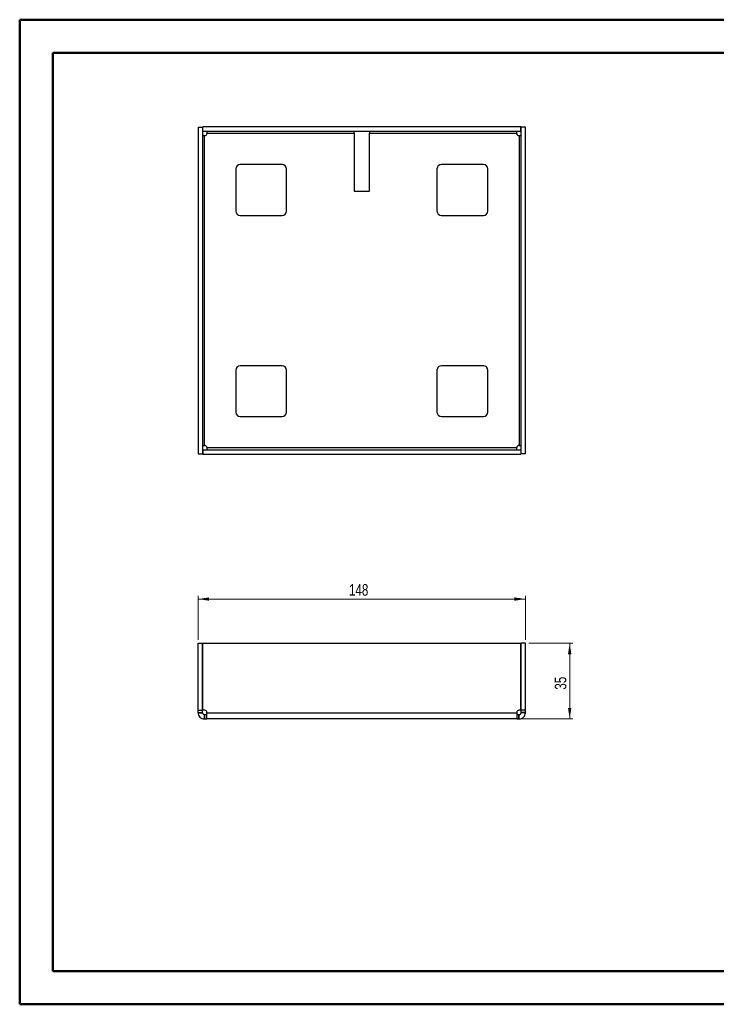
# Paper-space layout 'Sheet3' of a CAD drawing. Header units: millimetres. Extents: x 0 to 420, y 0 to 297.
# Tile 1 of 2: x 0 to 210, y 0 to 297. Entities that reach past the tile are written whole.
import ezdxf

# ---------------------------------------------------------------- set-up
doc = ezdxf.new("R2010")
doc.units = ezdxf.units.MM
doc.styles.add('SLDTEXTSTYLE0', font='TXT', dxfattribs={"width": 0.75})
doc.dimstyles.new('SLDDIMSTYLE0', dxfattribs={"dimtxt": 3.5, "dimasz": 3.302, "dimexe": 0, "dimexo": 0.0625, "dimgap": 0.875, "dimtad": 1, "dimlfac": 1.5, "dimrnd": 1e-09, "dimzin": 12, "dimdsep": 46, "dimtxsty": 'SLDTEXTSTYLE0', "dimsah": 1, "dimcen": 0.09, "dimadec": 0, "dimazin": 3, "dimtfac": 1, "dimtofl": 0, "dimtmove": 0, "dimatfit": 3, "dimfxl": 0, "dimfrac": 2, "dimtolj": 1, "dimtzin": 12, "dimarcsym": 0})

# ---------------------------------------------------------------- blocks, each defined once
blk = doc.blocks.new('_D_4')
at = {"color": 7, "linetype": 'Continuous', "lineweight": 0}
for p, q in [((54.18, 110.12), (54.18, 123.45)), ((54.18, 122.45), (152.85, 122.45)), ((152.85, 110.12), (152.85, 123.45))]:
    blk.add_line(p, q, dxfattribs=at)
at = {"color": 7, "linetype": 'Continuous', "lineweight": 18}
for points in [[(54.18, 122.45), (57.48, 121.95), (57.48, 122.96)], [(152.85, 122.45), (149.54, 122.96), (149.54, 121.95)]]:
    blk.add_solid(points, dxfattribs=at)
at = {"color": 7, "linetype": 'Continuous', "lineweight": 18, "insert": (99.63, 126.97), "char_height": 3.5, "attachment_point": 1, "style": 'SLDTEXTSTYLE0'}
blk.add_mtext('148', dxfattribs=at)
blk = doc.blocks.new('_D_5')
at = {"color": 7, "linetype": 'Continuous', "lineweight": 0}
for p, q in [((153.85, 109.12), (167.18, 109.12)), ((166.18, 109.12), (166.18, 86.29)), ((151.21, 86.29), (167.18, 86.29))]:
    blk.add_line(p, q, dxfattribs=at)
at = {"color": 7, "linetype": 'Continuous', "lineweight": 18}
for points in [[(166.18, 109.12), (165.67, 105.82), (166.69, 105.82)], [(166.18, 86.29), (166.69, 89.59), (165.67, 89.59)]]:
    blk.add_solid(points, dxfattribs=at)
at = {"color": 7, "linetype": 'Continuous', "lineweight": 18, "insert": (161.67, 95.12), "char_height": 3.5, "attachment_point": 1, "rotation": 90, "style": 'SLDTEXTSTYLE0'}
blk.add_mtext('35', dxfattribs=at)

psp = doc.layouts.new('Sheet3')

# ---------------------------------------------------------------- linework, layer by layer
at = {"color": 7, "linetype": 'Continuous', "lineweight": 50}
for p, q in [((0.3793, 0.2148), (0.3793, 297.2148)), ((0.3793, 297.2148), (420.3793, 297.2148)), ((10.3793, 10.2148), (10.3793, 287.2148)), ((10.3793, 287.2148), (410.3793, 287.2148)), ((10.3793, 10.2148), (410.3793, 10.2148)), ((0.3793, 0.2148), (420.3793, 0.2148))]:
    psp.add_line(p, q, dxfattribs=at)
at = {"color": 7, "linetype": 'Continuous', "lineweight": 25}
for p, q in [((54.1787, 264.7807), (55.512, 264.7807)), ((54.1787, 264.7807), (54.1787, 166.2473)), ((55.512, 264.7807), (55.512, 166.2473)), ((55.5453, 263.514), (55.5453, 264.8473)), ((151.4787, 264.8473), (55.5453, 264.8473)), ((151.4787, 263.514), (151.4787, 264.8473)), ((152.8453, 264.7807), (151.512, 264.7807)), ((151.512, 166.2473), (151.512, 264.7807)), ((152.8453, 166.2473), (152.8453, 264.7807)), ((151.4787, 263.514), (55.5453, 263.514)), ((56.0453, 168.8134), (56.0453, 262.2146)), ((56.1447, 262.2146), (56.0453, 262.2146)), ((56.8114, 262.9807), (101.1787, 262.9807)), ((56.8114, 262.9807), (56.8114, 262.8813)), ((101.1787, 262.9807), (101.1787, 263.514)), ((101.1787, 262.9807), (101.1787, 245.514)), ((105.8453, 263.514), (105.8453, 262.9807)), ((105.8453, 262.9807), (150.2126, 262.9807)), ((105.8453, 245.514), (105.8453, 262.9807)), ((150.2126, 262.8813), (150.2126, 262.9807)), ((150.9787, 262.2146), (150.8793, 262.2146)), ((150.9787, 262.2146), (150.9787, 168.8134)), ((79.512, 253.514), (66.8453, 253.514)), ((140.1787, 253.514), (127.512, 253.514)), ((65.512, 252.1807), (65.512, 239.514)), ((80.8453, 239.514), (80.8453, 252.1807)), ((126.1787, 252.1807), (126.1787, 239.514)), ((141.512, 239.514), (141.512, 252.1807)), ((101.1787, 245.514), (105.8453, 245.514)), ((66.8453, 238.1807), (79.512, 238.1807)), ((127.512, 238.1807), (140.1787, 238.1807)), ((65.512, 191.514), (65.512, 178.8473)), ((79.512, 192.8473), (66.8453, 192.8473)), ((80.8453, 178.8473), (80.8453, 191.514)), ((126.1787, 191.514), (126.1787, 178.8473)), ((140.1787, 192.8473), (127.512, 192.8473)), ((141.512, 178.8473), (141.512, 191.514)), ((66.8453, 177.514), (79.512, 177.514)), ((127.512, 177.514), (140.1787, 177.514)), ((55.5453, 167.514), (55.5453, 166.1807)), ((55.5453, 167.514), (151.4787, 167.514)), ((56.0453, 168.8134), (56.1447, 168.8134)), ((56.8114, 168.1467), (56.8114, 168.0473)), ((150.2126, 168.0473), (56.8114, 168.0473)), ((150.2126, 168.0473), (150.2126, 168.1467)), ((150.8793, 168.8134), (150.9787, 168.8134)), ((151.4787, 167.514), (151.4787, 166.1807)), ((54.1787, 166.2473), (55.512, 166.2473)), ((55.5453, 166.1807), (151.4787, 166.1807)), ((152.8453, 166.2473), (151.512, 166.2473)), ((54.1787, 109.1207), (55.512, 109.1207)), ((54.1787, 88.9201), (54.1787, 109.1207)), ((55.512, 88.9201), (55.512, 109.1207)), ((55.5453, 109.1207), (151.4787, 109.1207)), ((55.5453, 88.9201), (55.5453, 109.1207)), ((151.4787, 88.9201), (151.4787, 109.1207)), ((151.512, 88.9201), (151.512, 109.1207)), ((152.8453, 109.1207), (151.512, 109.1207)), ((152.8453, 88.9201), (152.8453, 109.1207)), ((54.1787, 88.9201), (55.512, 88.9201)), ((54.1787, 88.2534), (54.1787, 88.9201)), ((54.1787, 88.2534), (55.512, 88.2534)), ((54.1787, 88.154), (54.1787, 88.2534)), ((54.1787, 88.154), (55.512, 88.154)), ((55.512, 88.2534), (55.512, 88.9201)), ((55.512, 88.154), (55.512, 88.2534)), ((56.1447, 88.9201), (55.5453, 88.9201)), ((56.0453, 86.2873), (56.0453, 87.6207)), ((56.0453, 87.6207), (56.1447, 87.6207)), ((56.0453, 86.2873), (56.1447, 86.2873)), ((56.1447, 86.2873), (56.1447, 87.6207)), ((56.1447, 87.6207), (56.8114, 87.6207)), ((56.1447, 86.2873), (56.8114, 86.2873)), ((56.8114, 88.154), (56.8114, 88.2534)), ((56.8114, 88.154), (150.2126, 88.154)), ((150.2126, 86.2873), (56.8114, 86.2873)), ((150.2126, 88.2534), (150.2126, 88.154)), ((150.2126, 87.6207), (150.8793, 87.6207)), ((150.2126, 86.2873), (150.8793, 86.2873)), ((151.4787, 88.9201), (150.8793, 88.9201)), ((150.8793, 86.2873), (150.8793, 87.6207)), ((150.8793, 87.6207), (150.9787, 87.6207)), ((150.8793, 86.2873), (150.9787, 86.2873)), ((150.9787, 86.2873), (150.9787, 87.6207)), ((152.8453, 88.9201), (151.512, 88.9201)), ((151.512, 88.2534), (151.512, 88.9201)), ((152.8453, 88.2534), (151.512, 88.2534)), ((151.512, 88.154), (151.512, 88.2534)), ((152.8453, 88.154), (151.512, 88.154)), ((152.8453, 88.2534), (152.8453, 88.9201)), ((152.8453, 88.154), (152.8453, 88.2534))]:
    psp.add_line(p, q, dxfattribs=at)
for centre, radius, start, end in [((56.1447, 262.8813), 0.6667, 270, 0), ((150.8793, 262.8813), 0.6667, 180, 270), ((66.8453, 252.1807), 1.3333, 90, 180), ((79.512, 252.1807), 1.3333, 0, 90), ((127.512, 252.1807), 1.3333, 90, 180), ((140.1787, 252.1807), 1.3333, 0, 90), ((66.8453, 239.514), 1.3333, 180, 270), ((79.512, 239.514), 1.3333, 270, 0), ((127.512, 239.514), 1.3333, 180, 270), ((140.1787, 239.514), 1.3333, 270, 0), ((66.8453, 191.514), 1.3333, 90, 180), ((79.512, 191.514), 1.3333, 0, 90), ((127.512, 191.514), 1.3333, 90, 180), ((140.1787, 191.514), 1.3333, 0, 90), ((66.8453, 178.8473), 1.3333, 180, 270), ((79.512, 178.8473), 1.3333, 270, 0), ((127.512, 178.8473), 1.3333, 180, 270), ((140.1787, 178.8473), 1.3333, 270, 0), ((56.1447, 168.1467), 0.6667, 0, 90), ((150.8793, 168.1467), 0.6667, 90, 180), ((56.1447, 88.2534), 0.6667, 0, 90), ((150.8793, 88.2534), 0.6667, 90, 180)]:
    psp.add_arc(centre, radius, start, end, dxfattribs=at)
for points, knots in [([(56.0453, 262.2146), (55.9057, 262.2146), (55.7669, 262.2146), (55.5695, 262.2146), (55.512, 262.2146), (55.512, 262.2146)], [0, 0, 0, 0, 0.5, 0.5, 1, 1, 1, 1]), ([(56.8114, 263.514), (56.8114, 263.514), (56.8114, 263.4565), (56.8114, 263.2591), (56.8114, 263.1203), (56.8114, 262.9807)], [0, 0, 0, 0, 0.5, 0.5, 1, 1, 1, 1]), ([(150.2126, 262.9807), (150.2126, 263.1203), (150.2126, 263.2591), (150.2126, 263.4565), (150.2126, 263.514), (150.2126, 263.514)], [0, 0, 0, 0, 0.5, 0.5, 1, 1, 1, 1]), ([(151.512, 262.2146), (151.512, 262.2146), (151.4545, 262.2146), (151.2571, 262.2146), (151.1183, 262.2146), (150.9787, 262.2146)], [0, 0, 0, 0, 0.5, 0.5, 1, 1, 1, 1]), ([(55.512, 168.8134), (55.512, 168.8134), (55.5695, 168.8134), (55.7669, 168.8134), (55.9057, 168.8134), (56.0453, 168.8134)], [0, 0, 0, 0, 0.5, 0.5, 1, 1, 1, 1]), ([(56.8114, 168.0473), (56.8114, 167.9077), (56.8114, 167.7689), (56.8114, 167.5715), (56.8114, 167.514), (56.8114, 167.514)], [0, 0, 0, 0, 0.5, 0.5, 1, 1, 1, 1]), ([(150.2126, 167.514), (150.2126, 167.514), (150.2126, 167.5715), (150.2126, 167.7689), (150.2126, 167.9077), (150.2126, 168.0473)], [0, 0, 0, 0, 0.5, 0.5, 1, 1, 1, 1]), ([(150.9787, 168.8134), (151.1183, 168.8134), (151.2571, 168.8134), (151.4545, 168.8134), (151.512, 168.8134), (151.512, 168.8134)], [0, 0, 0, 0, 0.5, 0.5, 1, 1, 1, 1]), ([(54.1787, 88.154), (54.1787, 87.9097), (54.2273, 87.6654), (54.4143, 87.2139), (54.5526, 87.0068), (54.8982, 86.6613), (55.1052, 86.5229), (55.5567, 86.3359), (55.801, 86.2873), (56.0453, 86.2873)], [0, 0, 0, 0, 0.25, 0.25, 0.5, 0.5, 0.75, 0.75, 1, 1, 1, 1]), ([(55.512, 88.154), (55.512, 88.0144), (55.5695, 87.8756), (55.7669, 87.6781), (55.9057, 87.6207), (56.0453, 87.6207)], [0, 0, 0, 0, 0.5, 0.5, 1, 1, 1, 1]), ([(56.8114, 86.2873), (56.8114, 86.2873), (56.8114, 86.3359), (56.8114, 86.5229), (56.8114, 86.6613), (56.8114, 87.0068), (56.8114, 87.2139), (56.8114, 87.6654), (56.8114, 87.9097), (56.8114, 88.154)], [0, 0, 0, 0, 0.25, 0.25, 0.5, 0.5, 0.75, 0.75, 1, 1, 1, 1]), ([(150.2126, 88.154), (150.2126, 87.9097), (150.2126, 87.6654), (150.2126, 87.2139), (150.2126, 87.0068), (150.2126, 86.6613), (150.2126, 86.5229), (150.2126, 86.3359), (150.2126, 86.2873), (150.2126, 86.2873)], [0, 0, 0, 0, 0.25, 0.25, 0.5, 0.5, 0.75, 0.75, 1, 1, 1, 1]), ([(150.9787, 87.6207), (151.1183, 87.6207), (151.2571, 87.6781), (151.4545, 87.8756), (151.512, 88.0144), (151.512, 88.154)], [0, 0, 0, 0, 0.5, 0.5, 1, 1, 1, 1]), ([(150.9787, 86.2873), (151.223, 86.2873), (151.4673, 86.3359), (151.9188, 86.5229), (152.1258, 86.6613), (152.4714, 87.0068), (152.6097, 87.2139), (152.7967, 87.6654), (152.8453, 87.9097), (152.8453, 88.154)], [0, 0, 0, 0, 0.25, 0.25, 0.5, 0.5, 0.75, 0.75, 1, 1, 1, 1])]:
    psp.add_open_spline(points, degree=3, knots=knots, dxfattribs=at)

# ---------------------------------------------------------------- dimensions: what is measured, and where the dimension line sits
at = {"color": 7, "linetype": 'Continuous', "lineweight": 18}
dim = psp.add_linear_dim(base=(152.8453, 122.454), p1=(54.1787, 109.1207), p2=(152.8453, 109.1207), dimstyle='SLDDIMSTYLE0', dxfattribs=at)
dim.commit()
dim.dimension.update_dxf_attribs({"geometry": '_D_4', "text_midpoint": (103.512, 122.454), "dimtype": 160})
dim = psp.add_linear_dim(base=(166.1787, 86.2873), p1=(152.8453, 109.1207), p2=(150.2126, 86.2873), angle=90, text='35', dimstyle='SLDDIMSTYLE0', dxfattribs=at)
dim.commit()
dim.dimension.update_dxf_attribs({"geometry": '_D_5', "text_midpoint": (166.1787, 97.704), "dimtype": 160})

doc.saveas('drawing.dxf')
